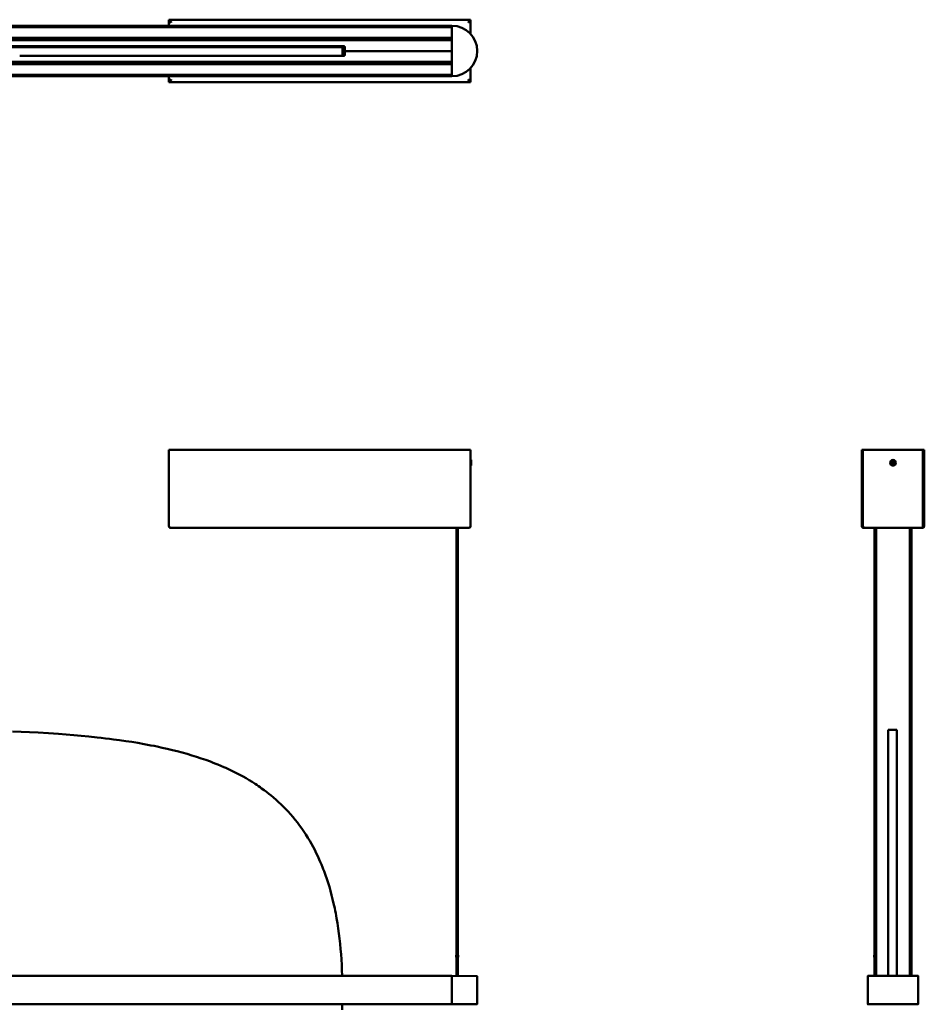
# Model space of a CAD drawing. Header units: millimetres. Extents: x 1563 to 3050, y 1036 to 2575.
# Tile 3 of 3: x 2183 to 3050, y 1631 to 2575. Entities that reach past the tile are written whole.
import ezdxf

# ---------------------------------------------------------------- set-up
doc = ezdxf.new("R2010")
doc.units = ezdxf.units.MM
doc.header["$LTSCALE"] = 10
doc.layers.add('Visibile (ISO)', color=7, linetype='Continuous', lineweight=50)

msp = doc.modelspace()

# ---------------------------------------------------------------- linework, layer by layer
at = {"layer": 'Visibile (ISO)'}
for p, q in [((1587.16, 2569.34), (2597.16, 2569.34)), ((2597.16, 2567.95), (1587.16, 2567.95)), ((2326.01, 2574.09), (2326.01, 2575.09)), ((2326.01, 2575.09), (2615.01, 2575.09)), ((2326.72, 2573.84), (2326.01, 2573.84)), ((2326.01, 2569.34), (2326.01, 2573.84)), ((2328.01, 2572.5), (2328.01, 2573.09)), ((2597.16, 2569.14), (2597.16, 2569.34)), ((2597.16, 2569.14), (2597.16, 2568.15)), ((2597.16, 2569.09), (2597.16, 2521.09)), ((2613.01, 2573.09), (2613.01, 2572.5)), ((2614.3, 2573.84), (2615.01, 2573.84)), ((2615.01, 2574.09), (2615.01, 2575.09)), ((2615.01, 2573.84), (2615.01, 2561.51)), ((1587.16, 2557.74), (2597.16, 2557.74)), ((2597.16, 2556.08), (1587.16, 2556.08)), ((1588.16, 2555.58), (2596.16, 2555.58)), ((1690.66, 2549.58), (2493.66, 2549.58)), ((2173.07, 2548.87), (2183.05, 2548.87)), ((2183.05, 2548.87), (2193.64, 2548.87)), ((2193.64, 2548.87), (2198.92, 2548.87)), ((2198.92, 2548.87), (2204.18, 2548.87)), ((2204.18, 2548.87), (2212.05, 2548.87)), ((2208.34, 2549.54), (2207.16, 2549.54)), ((2228.66, 2549.12), (2209.16, 2549.12)), ((2212.05, 2548.87), (2219.89, 2548.87)), ((2219.89, 2548.87), (2227.69, 2548.87)), ((2227.69, 2548.87), (2235.46, 2548.87)), ((2228.66, 2549.12), (2228.66, 2549.12)), ((2493.94, 2549.54), (2229.47, 2549.54)), ((2235.46, 2548.87), (2243.72, 2548.87)), ((2243.72, 2548.87), (2251.94, 2548.87)), ((2251.94, 2548.87), (2256.05, 2548.87)), ((2256.05, 2548.87), (2260.15, 2548.87)), ((2260.15, 2548.87), (2264.2, 2548.87)), ((2264.2, 2548.87), (2268.23, 2548.87)), ((2268.23, 2548.87), (2274.68, 2548.87)), ((2274.68, 2548.87), (2281.11, 2548.87)), ((2281.11, 2548.87), (2287.5, 2548.87)), ((2287.5, 2548.87), (2293.84, 2548.87)), ((2293.84, 2548.87), (2300.15, 2548.87)), ((2300.15, 2548.87), (2305.74, 2548.87)), ((2305.74, 2548.87), (2311.3, 2548.87)), ((2311.3, 2548.87), (2316.82, 2548.87)), ((2316.82, 2548.87), (2322.3, 2548.87)), ((2322.3, 2548.87), (2327.74, 2548.87)), ((2326.01, 2548.87), (2326.01, 2549.54)), ((2327.74, 2548.87), (2330.49, 2548.87)), ((2330.49, 2548.87), (2333.22, 2548.87)), ((2333.22, 2548.87), (2335.86, 2548.87)), ((2335.86, 2548.87), (2338.49, 2548.87)), ((2338.49, 2548.87), (2341.03, 2548.87)), ((2341.03, 2548.87), (2343.56, 2548.87)), ((2343.56, 2548.87), (2346.91, 2548.87)), ((2346.91, 2548.87), (2350.25, 2548.87)), ((2350.25, 2548.87), (2353.56, 2548.87)), ((2353.56, 2548.87), (2357.51, 2548.87)), ((2357.51, 2548.87), (2361.42, 2548.87)), ((2361.42, 2548.87), (2365.3, 2548.87)), ((2365.3, 2548.87), (2369.14, 2548.87)), ((2369.14, 2548.87), (2372.95, 2548.87)), ((2372.95, 2548.87), (2376.72, 2548.87)), ((2376.72, 2548.87), (2380.45, 2548.87)), ((2380.45, 2548.87), (2384.13, 2548.87)), ((2384.13, 2548.87), (2387.78, 2548.87)), ((2387.78, 2548.87), (2391.37, 2548.87)), ((2391.37, 2548.87), (2394.93, 2548.87)), ((2394.93, 2548.87), (2396.69, 2548.87)), ((2396.69, 2548.87), (2398.43, 2548.87)), ((2398.43, 2548.87), (2401.03, 2548.87)), ((2401.03, 2548.87), (2403.6, 2548.87)), ((2403.6, 2548.87), (2406.14, 2548.87)), ((2406.14, 2548.87), (2408.65, 2548.87)), ((2408.65, 2548.87), (2411.78, 2548.87)), ((2411.78, 2548.87), (2413.33, 2548.87)), ((2413.33, 2548.87), (2414.87, 2548.87)), ((2414.87, 2548.87), (2417.15, 2548.87)), ((2417.15, 2548.87), (2419.4, 2548.87)), ((2419.4, 2548.87), (2421.62, 2548.87)), ((2421.62, 2548.87), (2423.81, 2548.87)), ((2423.81, 2548.87), (2426.21, 2548.87)), ((2426.21, 2548.87), (2428.56, 2548.87)), ((2428.56, 2548.87), (2430.88, 2548.87)), ((2430.88, 2548.87), (2433.16, 2548.87)), ((2433.16, 2548.87), (2435.4, 2548.87)), ((2435.4, 2548.87), (2437.59, 2548.87)), ((2437.59, 2548.87), (2439.94, 2548.87)), ((2439.94, 2548.87), (2442.24, 2548.87)), ((2442.24, 2548.87), (2444.48, 2548.87)), ((2444.48, 2548.87), (2446.67, 2548.87)), ((2446.67, 2548.87), (2448.81, 2548.87)), ((2448.81, 2548.87), (2450.9, 2548.87)), ((2450.9, 2548.87), (2452.93, 2548.87)), ((2452.93, 2548.87), (2454.91, 2548.87)), ((2454.91, 2548.87), (2456.84, 2548.87)), ((2456.84, 2548.87), (2458.71, 2548.87)), ((2458.71, 2548.87), (2460.52, 2548.87)), ((2460.52, 2548.87), (2462.18, 2548.87)), ((2462.18, 2548.87), (2463.79, 2548.87)), ((2463.79, 2548.87), (2465.36, 2548.87)), ((2465.36, 2548.87), (2466.87, 2548.87)), ((2466.87, 2548.87), (2468.34, 2548.87)), ((2468.34, 2548.87), (2469.75, 2548.87)), ((2469.75, 2548.87), (2470.99, 2548.87)), ((2470.99, 2548.87), (2472.18, 2548.87)), ((2472.18, 2548.87), (2473.34, 2548.87)), ((2473.34, 2548.87), (2474.46, 2548.87)), ((2474.46, 2548.87), (2475.18, 2548.87)), ((2475.18, 2548.87), (2475.89, 2548.87)), ((2475.89, 2548.87), (2477.25, 2548.87)), ((2477.25, 2548.87), (2478.45, 2548.87)), ((2478.45, 2548.87), (2479.59, 2548.87)), ((2479.59, 2548.87), (2480.68, 2548.87)), ((2480.68, 2548.87), (2481.72, 2548.87)), ((2481.72, 2548.87), (2482.7, 2548.87)), ((2482.7, 2548.87), (2483.62, 2548.87)), ((2483.62, 2548.87), (2484.32, 2548.87)), ((2484.32, 2548.87), (2484.99, 2548.87)), ((2484.99, 2548.87), (2485.63, 2548.87)), ((2485.63, 2548.87), (2486.08, 2548.87)), ((2486.08, 2548.87), (2486.52, 2548.87)), ((2486.52, 2548.87), (2487.34, 2548.87)), ((2487.34, 2548.87), (2488.1, 2548.87)), ((2488.1, 2548.87), (2488.78, 2548.87)), ((2488.78, 2548.87), (2489.4, 2548.87)), ((2489.4, 2548.87), (2489.95, 2548.87)), ((2489.95, 2548.87), (2490.44, 2548.87)), ((2490.44, 2548.87), (2490.86, 2548.87)), ((2490.86, 2548.87), (2491.22, 2548.87)), ((2491.22, 2548.87), (2491.4, 2548.87)), ((2491.4, 2548.87), (2491.56, 2548.87)), ((2491.56, 2548.87), (2491.7, 2548.87)), ((2491.7, 2548.87), (2491.83, 2548.87)), ((2491.83, 2548.87), (2492.01, 2548.87)), ((2492.01, 2548.87), (2492.12, 2548.87)), ((2492.12, 2548.87), (2492.16, 2548.87)), ((2492.16, 2540.64), (2492.16, 2548.87)), ((2494.66, 2548.58), (2494.66, 2545.08)), ((2597.16, 2555.84), (2587.35, 2555.76)), ((2597.16, 2557.54), (2597.16, 2556.28)), ((2183.05, 2540.37), (2193.64, 2540.37)), ((2193.64, 2540.37), (2198.92, 2540.37)), ((2198.92, 2540.37), (2204.18, 2540.37)), ((2204.18, 2540.37), (2212.05, 2540.37)), ((2212.05, 2540.37), (2219.89, 2540.37)), ((2219.89, 2540.37), (2227.69, 2540.37)), ((2227.69, 2540.37), (2235.46, 2540.37)), ((2235.46, 2540.37), (2243.72, 2540.37)), ((2243.72, 2540.37), (2251.94, 2540.37)), ((2251.94, 2540.37), (2256.05, 2540.37)), ((2256.05, 2540.37), (2260.15, 2540.37)), ((2260.15, 2540.37), (2264.2, 2540.37)), ((2264.2, 2540.37), (2268.23, 2540.37)), ((2268.23, 2540.37), (2274.68, 2540.37)), ((2274.68, 2540.37), (2281.11, 2540.37)), ((2281.11, 2540.37), (2287.5, 2540.37)), ((2287.5, 2540.37), (2293.84, 2540.37)), ((2293.84, 2540.37), (2300.15, 2540.37)), ((2300.15, 2540.37), (2305.74, 2540.37)), ((2305.74, 2540.37), (2311.3, 2540.37)), ((2311.3, 2540.37), (2316.82, 2540.37)), ((2316.82, 2540.37), (2322.3, 2540.37)), ((2322.3, 2540.37), (2327.74, 2540.37)), ((2327.74, 2540.37), (2330.49, 2540.37)), ((2330.49, 2540.37), (2333.22, 2540.37)), ((2333.22, 2540.37), (2335.86, 2540.37)), ((2335.86, 2540.37), (2338.49, 2540.37)), ((2338.49, 2540.37), (2341.03, 2540.37)), ((2341.03, 2540.37), (2343.56, 2540.37)), ((2343.56, 2540.37), (2346.91, 2540.37)), ((2346.91, 2540.37), (2350.25, 2540.37)), ((2350.25, 2540.37), (2353.56, 2540.37)), ((2353.56, 2540.37), (2357.51, 2540.37)), ((2357.51, 2540.37), (2361.42, 2540.37)), ((2361.42, 2540.37), (2365.3, 2540.37)), ((2365.3, 2540.37), (2369.14, 2540.37)), ((2369.14, 2540.37), (2372.95, 2540.37)), ((2372.95, 2540.37), (2376.72, 2540.37)), ((2376.72, 2540.37), (2380.45, 2540.37)), ((2380.45, 2540.37), (2384.13, 2540.37)), ((2384.13, 2540.37), (2387.78, 2540.37)), ((2387.78, 2540.37), (2391.37, 2540.37)), ((2391.37, 2540.37), (2394.93, 2540.37)), ((2394.93, 2540.37), (2396.69, 2540.37)), ((2396.69, 2540.37), (2398.43, 2540.37)), ((2398.43, 2540.37), (2401.03, 2540.37)), ((2401.03, 2540.37), (2403.6, 2540.37)), ((2403.6, 2540.37), (2406.14, 2540.37)), ((2406.14, 2540.37), (2408.65, 2540.37)), ((2408.65, 2540.37), (2411.78, 2540.37)), ((2411.78, 2540.37), (2413.33, 2540.37)), ((2413.33, 2540.37), (2414.87, 2540.37)), ((2414.87, 2540.37), (2417.15, 2540.37)), ((2417.15, 2540.37), (2419.4, 2540.37)), ((2419.4, 2540.37), (2421.62, 2540.37)), ((2421.62, 2540.37), (2423.81, 2540.37)), ((2423.81, 2540.37), (2426.21, 2540.37)), ((2426.21, 2540.37), (2428.56, 2540.37)), ((2428.56, 2540.37), (2430.88, 2540.37)), ((2430.88, 2540.37), (2433.16, 2540.37)), ((2433.16, 2540.37), (2435.4, 2540.37)), ((2435.4, 2540.37), (2437.59, 2540.37)), ((2437.59, 2540.37), (2439.94, 2540.37)), ((2439.94, 2540.37), (2442.24, 2540.37)), ((2442.24, 2540.37), (2444.48, 2540.37)), ((2444.48, 2540.37), (2446.67, 2540.37)), ((2446.67, 2540.37), (2448.81, 2540.37)), ((2448.81, 2540.37), (2450.9, 2540.37)), ((2450.9, 2540.37), (2452.93, 2540.37)), ((2452.93, 2540.37), (2454.91, 2540.37)), ((2454.91, 2540.37), (2456.84, 2540.37)), ((2456.84, 2540.37), (2458.71, 2540.37)), ((2458.71, 2540.37), (2460.52, 2540.37)), ((2460.52, 2540.37), (2462.18, 2540.37)), ((2462.18, 2540.37), (2463.79, 2540.37)), ((2463.79, 2540.37), (2465.36, 2540.37)), ((2465.36, 2540.37), (2466.87, 2540.37)), ((2466.87, 2540.37), (2468.34, 2540.37)), ((2468.34, 2540.37), (2469.75, 2540.37)), ((2469.75, 2540.37), (2470.99, 2540.37)), ((2470.99, 2540.37), (2472.18, 2540.37)), ((2472.18, 2540.37), (2473.34, 2540.37)), ((2473.34, 2540.37), (2474.46, 2540.37)), ((2474.46, 2540.37), (2475.18, 2540.37)), ((2475.18, 2540.37), (2475.89, 2540.37)), ((2475.89, 2540.37), (2477.25, 2540.37)), ((2477.25, 2540.37), (2478.45, 2540.37)), ((2478.45, 2540.37), (2479.59, 2540.37)), ((2479.59, 2540.37), (2480.68, 2540.37)), ((2480.68, 2540.37), (2481.72, 2540.37)), ((2481.72, 2540.37), (2482.7, 2540.37)), ((2482.7, 2540.37), (2483.62, 2540.37)), ((2483.62, 2540.37), (2484.32, 2540.37)), ((2484.32, 2540.37), (2484.99, 2540.37)), ((2484.99, 2540.37), (2485.63, 2540.37)), ((2485.63, 2540.37), (2486.08, 2540.37)), ((2486.08, 2540.37), (2486.52, 2540.37)), ((2486.52, 2540.37), (2487.34, 2540.37)), ((2487.34, 2540.37), (2488.1, 2540.37)), ((2488.1, 2540.37), (2488.78, 2540.37)), ((2488.78, 2540.37), (2489.4, 2540.37)), ((2489.4, 2540.37), (2489.95, 2540.37)), ((2489.95, 2540.37), (2490.44, 2540.37)), ((2490.44, 2540.37), (2490.86, 2540.37)), ((2490.86, 2540.37), (2491.22, 2540.37)), ((2491.22, 2540.37), (2491.4, 2540.37)), ((2491.4, 2540.37), (2491.56, 2540.37)), ((2491.56, 2540.37), (2491.7, 2540.37)), ((2491.7, 2540.37), (2491.83, 2540.37)), ((2491.83, 2540.37), (2492.01, 2540.37)), ((2493.66, 2540.58), (2492.01, 2540.58)), ((2492.01, 2540.37), (2492.01, 2540.37)), ((2492.14, 2540.64), (2494, 2540.64)), ((2597.16, 2545.08), (2494.66, 2545.08)), ((2494.66, 2545.08), (2494.66, 2541.58)), ((2597.16, 2545.08), (2494.66, 2545.08)), ((1587.16, 2534.1), (2597.16, 2534.1)), ((2597.16, 2532.45), (1587.16, 2532.45)), ((1588.16, 2534.58), (2596.16, 2534.58)), ((2587.35, 2534.43), (2597.16, 2534.34)), ((2597.16, 2533.9), (2597.16, 2532.65)), ((1587.16, 2522.24), (2597.16, 2522.24)), ((2597.16, 2520.84), (1587.16, 2520.84)), ((2326.01, 2516.34), (2326.01, 2520.84)), ((2597.16, 2522.04), (2597.16, 2521.04)), ((2597.16, 2521.04), (2597.16, 2520.84)), ((2615.01, 2528.68), (2615.01, 2516.34)), ((2326.72, 2516.34), (2326.01, 2516.34)), ((2326.01, 2516.09), (2326.01, 2515.09)), ((2615.01, 2515.09), (2326.01, 2515.09)), ((2328.01, 2517.09), (2328.01, 2517.69)), ((2613.01, 2517.69), (2613.01, 2517.09)), ((2614.3, 2516.34), (2615.01, 2516.34)), ((2615.01, 2516.09), (2615.01, 2515.09)), ((2326.01, 2089.91), (2326.01, 2162.91)), ((2326.01, 2162.91), (2615.01, 2162.91)), ((2615.01, 2162.91), (2615.01, 2089.91)), ((2989.69, 2162.91), (2989.69, 2162.91)), ((2989.69, 2162.91), (2989.69, 2089.91)), ((2990.69, 2162.91), (2989.69, 2162.91)), ((2990.69, 2162.91), (2989.69, 2162.91)), ((2990.69, 2162.91), (2990.69, 2162.91)), ((2990.69, 2089.91), (2990.69, 2162.91)), ((2990.94, 2162.91), (3048.44, 2162.91)), ((3048.44, 2162.91), (2990.94, 2162.91)), ((2990.94, 2089.91), (2990.94, 2162.91)), ((2990.94, 2162.91), (2990.94, 2162.91)), ((3048.44, 2162.91), (3048.44, 2089.91)), ((3048.44, 2162.91), (3048.44, 2162.91)), ((3048.69, 2162.91), (3049.69, 2162.91)), ((3048.69, 2089.91), (3048.69, 2162.91)), ((3048.69, 2162.91), (3048.69, 2162.91)), ((3048.69, 2162.91), (3049.69, 2162.91)), ((3049.69, 2089.91), (3049.69, 2162.91)), ((3049.69, 2162.91), (3049.69, 2162.91)), ((2615.01, 2152.98), (2615.19, 2153.16)), ((2615.19, 2153.16), (2615.19, 2147.66)), ((2615.43, 2153.16), (2615.19, 2153.16)), ((2615.43, 2153.16), (2615.43, 2147.66)), ((3020.14, 2152.01), (3019.64, 2150.97)), ((3020.1, 2151.93), (3019.88, 2151.14)), ((3020.6, 2151.8), (3020.14, 2150.74)), ((2615.01, 2147.84), (2615.19, 2147.66)), ((2615.43, 2147.66), (2615.19, 2147.66)), ((3018.09, 2150.85), (3019.13, 2150.36)), ((3018.17, 2150.82), (3018.96, 2150.6)), ((3018.3, 2151.32), (3019.36, 2150.86)), ((3019.06, 2150.83), (3018.38, 2151.28)), ((3018.78, 2149.01), (3019.24, 2150.08)), ((3019.27, 2149.78), (3018.82, 2149.1)), ((3019.25, 2148.81), (3019.74, 2149.85)), ((3019.28, 2148.89), (3019.5, 2149.68)), ((3021.08, 2149.5), (3020.02, 2149.96)), ((3020.11, 2151.03), (3020.56, 2151.72)), ((3021.29, 2149.96), (3020.25, 2150.46)), ((3020.32, 2149.99), (3021, 2149.54)), ((3021.21, 2150), (3020.42, 2150.21)), ((2328.01, 2087.91), (2613.01, 2087.91)), ((2601.41, 2087.91), (2601.41, 1658.51)), ((2602.91, 2087.91), (2602.91, 1658.5)), ((2990.69, 2089.91), (2989.69, 2089.91)), ((2990.94, 2089.91), (2990.94, 2089.91)), ((2990.94, 2089.91), (2990.94, 2089.91)), ((2991.69, 2087.91), (2991.69, 2088.16)), ((2991.69, 2087.91), (2992.29, 2087.91)), ((2992.29, 2087.91), (3047.09, 2087.91)), ((3001.94, 2087.91), (3001.94, 1678.55)), ((3003.44, 2087.91), (3003.44, 1678.55)), ((3035.94, 2087.91), (3035.94, 1658.55)), ((3037.44, 2087.91), (3037.44, 1658.55)), ((3047.09, 2087.91), (3047.69, 2087.91)), ((3047.69, 2087.91), (3047.69, 2088.16)), ((3048.44, 2089.91), (3048.44, 2089.91)), ((3048.44, 2089.91), (3048.44, 2089.91)), ((3048.69, 2089.91), (3049.69, 2089.91)), ((2184.33, 1892.53), (2176.06, 1892.87)), ((2192.57, 1892.15), (2184.33, 1892.53)), ((2200.77, 1891.72), (2192.57, 1892.15)), ((2210.58, 1891.14), (2200.77, 1891.72)), ((2215.46, 1890.82), (2210.58, 1891.14)), ((2220.33, 1890.49), (2215.46, 1890.82)), ((2227.61, 1889.95), (2220.33, 1890.49)), ((2234.86, 1889.36), (2227.61, 1889.95)), ((2242.08, 1888.72), (2234.86, 1889.36)), ((2249.26, 1888.03), (2242.08, 1888.72)), ((2257.21, 1887.2), (2249.26, 1888.03)), ((3014.97, 1894.36), (3023.47, 1894.36)), ((3014.97, 1894.36), (3014.97, 1894.27)), ((3014.97, 1894.27), (3014.97, 1894.2)), ((3014.97, 1894.2), (3014.97, 1894.1)), ((3014.97, 1894.1), (3014.97, 1893.99)), ((3014.97, 1893.99), (3014.97, 1893.86)), ((3014.97, 1893.86), (3014.97, 1893.62)), ((3014.97, 1893.62), (3014.97, 1893.33)), ((3014.97, 1893.33), (3014.97, 1892.99)), ((3014.97, 1892.99), (3014.97, 1892.59)), ((3014.97, 1892.59), (3014.97, 1892.09)), ((3014.97, 1892.09), (3014.97, 1891.82)), ((3014.97, 1891.82), (3014.97, 1891.52)), ((3014.97, 1891.52), (3014.97, 1891.05)), ((3014.97, 1891.05), (3014.97, 1890.52)), ((3014.97, 1890.52), (3014.97, 1889.94)), ((3014.97, 1889.94), (3014.97, 1889.31)), ((3014.97, 1889.31), (3014.97, 1888.57)), ((3014.97, 1888.57), (3014.97, 1887.76)), ((3014.97, 1887.76), (3014.97, 1887.32)), ((3023.47, 1894.36), (3023.47, 1894.27)), ((3023.47, 1894.27), (3023.47, 1894.2)), ((3023.47, 1894.2), (3023.47, 1894.1)), ((3023.47, 1894.1), (3023.47, 1893.99)), ((3023.47, 1893.99), (3023.47, 1893.86)), ((3023.47, 1893.86), (3023.47, 1893.62)), ((3023.47, 1893.62), (3023.47, 1893.33)), ((3023.47, 1893.33), (3023.47, 1892.99)), ((3023.47, 1892.99), (3023.47, 1892.59)), ((3023.47, 1892.59), (3023.47, 1892.09)), ((3023.47, 1892.09), (3023.47, 1891.82)), ((3023.47, 1891.82), (3023.47, 1891.52)), ((3023.47, 1891.52), (3023.47, 1891.05)), ((3023.47, 1891.05), (3023.47, 1890.52)), ((3023.47, 1890.52), (3023.47, 1889.94)), ((3023.47, 1889.94), (3023.47, 1889.31)), ((3023.47, 1889.31), (3023.47, 1888.57)), ((3023.47, 1888.57), (3023.47, 1887.76)), ((3023.47, 1887.76), (3023.47, 1887.32)), ((2261.21, 1886.75), (2257.21, 1887.2)), ((2265.21, 1886.28), (2261.21, 1886.75)), ((2269.08, 1885.8), (2265.21, 1886.28)), ((2272.95, 1885.31), (2269.08, 1885.8)), ((2278.8, 1884.52), (2272.95, 1885.31)), ((2284.62, 1883.68), (2278.8, 1884.52)), ((2290.41, 1882.78), (2284.62, 1883.68)), ((2296.16, 1881.84), (2290.41, 1882.78)), ((2302.39, 1880.74), (2296.16, 1881.84)), ((2305.56, 1880.16), (2302.39, 1880.74)), ((2308.72, 1879.55), (2305.56, 1880.16)), ((2311.73, 1878.96), (2308.72, 1879.55)), ((2314.73, 1878.34), (2311.73, 1878.96)), ((2319.61, 1877.29), (2314.73, 1878.34)), ((3014.97, 1887.32), (3014.97, 1886.87)), ((3014.97, 1886.87), (3014.97, 1886.4)), ((3014.97, 1886.4), (3014.97, 1885.91)), ((3014.97, 1885.91), (3014.97, 1885.08)), ((3014.97, 1885.08), (3014.97, 1884.19)), ((3014.97, 1884.19), (3014.97, 1883.24)), ((3014.97, 1883.24), (3014.97, 1882.23)), ((3014.97, 1882.23), (3014.97, 1881.15)), ((3014.97, 1881.15), (3014.97, 1880.12)), ((3014.97, 1880.12), (3014.97, 1879.04)), ((3014.97, 1879.04), (3014.97, 1877.9)), ((3023.47, 1887.32), (3023.47, 1886.87)), ((3023.47, 1886.87), (3023.47, 1886.4)), ((3023.47, 1886.4), (3023.47, 1885.91)), ((3023.47, 1885.91), (3023.47, 1885.08)), ((3023.47, 1885.08), (3023.47, 1884.19)), ((3023.47, 1884.19), (3023.47, 1883.24)), ((3023.47, 1883.24), (3023.47, 1882.23)), ((3023.47, 1882.23), (3023.47, 1881.15)), ((3023.47, 1881.15), (3023.47, 1880.12)), ((3023.47, 1880.12), (3023.47, 1879.04)), ((3023.47, 1879.04), (3023.47, 1877.9)), ((2324.46, 1876.2), (2319.61, 1877.29)), ((2329.28, 1875.05), (2324.46, 1876.2)), ((2334.06, 1873.84), (2329.28, 1875.05)), ((2338.81, 1872.57), (2334.06, 1873.84)), ((2343.39, 1871.29), (2338.81, 1872.57)), ((2347.93, 1869.94), (2343.39, 1871.29)), ((2352.44, 1868.54), (2347.93, 1869.94)), ((3014.97, 1877.9), (3014.97, 1876.69)), ((3014.97, 1876.69), (3014.97, 1875.42)), ((3014.97, 1875.42), (3014.97, 1874.75)), ((3014.97, 1874.75), (3014.97, 1874.06)), ((3014.97, 1874.06), (3014.97, 1873.37)), ((3014.97, 1873.37), (3014.97, 1872.66)), ((3014.97, 1872.66), (3014.97, 1871.96)), ((3014.97, 1871.96), (3014.97, 1871.24)), ((3014.97, 1871.24), (3014.97, 1870.25)), ((3014.97, 1870.25), (3014.97, 1869.23)), ((3014.97, 1869.23), (3014.97, 1818.78)), ((3023.47, 1877.9), (3023.47, 1876.69)), ((3023.47, 1876.69), (3023.47, 1875.42)), ((3023.47, 1875.42), (3023.47, 1874.75)), ((3023.47, 1874.75), (3023.47, 1874.06)), ((3023.47, 1874.06), (3023.47, 1873.37)), ((3023.47, 1873.37), (3023.47, 1872.66)), ((3023.47, 1872.66), (3023.47, 1871.96)), ((3023.47, 1871.96), (3023.47, 1871.24)), ((3023.47, 1871.24), (3023.47, 1870.25)), ((3023.47, 1870.25), (3023.47, 1869.23)), ((3023.47, 1869.23), (3023.47, 1818.78)), ((2356.9, 1867.07), (2352.44, 1868.54)), ((2361.32, 1865.54), (2356.9, 1867.07)), ((2365.7, 1863.94), (2361.32, 1865.54)), ((2367.87, 1863.12), (2365.7, 1863.94)), ((2370.03, 1862.28), (2367.87, 1863.12)), ((2372.89, 1861.13), (2370.03, 1862.28)), ((2375.72, 1859.95), (2372.89, 1861.13)), ((2378.54, 1858.74), (2375.72, 1859.95)), ((2380.53, 1857.85), (2378.54, 1858.74)), ((2382.51, 1856.95), (2380.53, 1857.85)), ((2384.44, 1856.05), (2382.51, 1856.95)), ((2386.36, 1855.13), (2384.44, 1856.05)), ((2388.92, 1853.87), (2386.36, 1855.13)), ((2391.47, 1852.58), (2388.92, 1853.87)), ((2393.98, 1851.26), (2391.47, 1852.58)), ((2396.98, 1849.62), (2393.98, 1851.26)), ((2399.93, 1847.95), (2396.98, 1849.62)), ((2402.85, 1846.22), (2399.93, 1847.95)), ((2405.74, 1844.45), (2402.85, 1846.22)), ((2408.58, 1842.63), (2405.74, 1844.45)), ((2410.18, 1841.57), (2408.58, 1842.63)), ((2411.76, 1840.5), (2410.18, 1841.57)), ((2413.31, 1839.43), (2411.76, 1840.5)), ((2414.84, 1838.35), (2413.31, 1839.43)), ((2417.14, 1836.68), (2414.84, 1838.35)), ((2419.4, 1834.97), (2417.14, 1836.68)), ((2421.64, 1833.23), (2419.4, 1834.97)), ((2423.84, 1831.45), (2421.64, 1833.23)), ((2426.25, 1829.44), (2423.84, 1831.45)), ((2428.62, 1827.37), (2426.25, 1829.44)), ((2430.96, 1825.26), (2428.62, 1827.37)), ((2433.25, 1823.11), (2430.96, 1825.26)), ((2435.5, 1820.91), (2433.25, 1823.11)), ((2437.71, 1818.66), (2435.5, 1820.91)), ((2440.09, 1816.14), (2437.71, 1818.66)), ((2442.42, 1813.56), (2440.09, 1816.14)), ((2444.69, 1810.92), (2442.42, 1813.56)), ((3014.97, 1818.78), (3014.97, 1816.3)), ((3014.97, 1816.3), (3014.97, 1813.76)), ((3014.97, 1813.76), (3014.97, 1811.17)), ((3023.47, 1818.78), (3023.47, 1816.3)), ((3023.47, 1816.3), (3023.47, 1813.76)), ((3023.47, 1813.76), (3023.47, 1811.17)), ((2446.91, 1808.23), (2444.69, 1810.92)), ((2449.08, 1805.49), (2446.91, 1808.23)), ((2451.19, 1802.69), (2449.08, 1805.49)), ((2453.25, 1799.85), (2451.19, 1802.69)), ((3014.97, 1811.17), (3014.97, 1808.53)), ((3014.97, 1808.53), (3014.97, 1805.84)), ((3014.97, 1805.84), (3014.97, 1803.09)), ((3014.97, 1803.09), (3014.97, 1800.29)), ((3023.47, 1811.17), (3023.47, 1808.53)), ((3023.47, 1808.53), (3023.47, 1805.84)), ((3023.47, 1805.84), (3023.47, 1803.09)), ((3023.47, 1803.09), (3023.47, 1800.29)), ((2455.25, 1796.95), (2453.25, 1799.85)), ((2457.19, 1794), (2455.25, 1796.95)), ((2459.08, 1790.99), (2457.19, 1794)), ((3014.97, 1800.29), (3014.97, 1797.44)), ((3014.97, 1797.44), (3014.97, 1794.54)), ((3014.97, 1794.54), (3014.97, 1791.59)), ((3023.47, 1800.29), (3023.47, 1797.44)), ((3023.47, 1797.44), (3023.47, 1794.54)), ((3023.47, 1794.54), (3023.47, 1791.59)), ((2460.91, 1787.94), (2459.08, 1790.99)), ((2462.54, 1785.1), (2460.91, 1787.94)), ((2464.12, 1782.22), (2462.54, 1785.1)), ((3014.97, 1791.59), (3014.97, 1788.6)), ((3014.97, 1788.6), (3014.97, 1785.73)), ((3014.97, 1785.73), (3014.97, 1782.81)), ((3023.47, 1791.59), (3023.47, 1788.6)), ((3023.47, 1788.6), (3023.47, 1785.73)), ((3023.47, 1785.73), (3023.47, 1782.81)), ((2465.65, 1779.3), (2464.12, 1782.22)), ((2467.13, 1776.33), (2465.65, 1779.3)), ((2468.57, 1773.34), (2467.13, 1776.33)), ((3014.97, 1782.81), (3014.97, 1779.86)), ((3014.97, 1779.86), (3014.97, 1776.87)), ((3014.97, 1776.87), (3014.97, 1773.84)), ((3023.47, 1782.81), (3023.47, 1779.86)), ((3023.47, 1779.86), (3023.47, 1776.87)), ((3023.47, 1776.87), (3023.47, 1773.84)), ((2469.96, 1770.3), (2468.57, 1773.34)), ((2471.04, 1767.84), (2469.96, 1770.3)), ((2472.09, 1765.36), (2471.04, 1767.84)), ((2473.11, 1762.86), (2472.09, 1765.36)), ((3014.97, 1773.84), (3014.97, 1770.76)), ((3014.97, 1770.76), (3014.97, 1767.97)), ((3014.97, 1767.97), (3014.97, 1765.14)), ((3014.97, 1765.14), (3014.97, 1762.28)), ((3023.47, 1773.84), (3023.47, 1770.76)), ((3023.47, 1770.76), (3023.47, 1767.97)), ((3023.47, 1767.97), (3023.47, 1765.14)), ((3023.47, 1765.14), (3023.47, 1762.28)), ((2473.85, 1760.97), (2473.11, 1762.86)), ((2474.58, 1759.06), (2473.85, 1760.97)), ((2475.99, 1755.22), (2474.58, 1759.06)), ((3014.97, 1762.28), (3014.97, 1759.4)), ((3014.97, 1759.4), (3014.97, 1757.46)), ((3014.97, 1757.46), (3014.97, 1755.51)), ((3014.97, 1755.51), (3014.97, 1751.57)), ((3023.47, 1762.28), (3023.47, 1759.4)), ((3023.47, 1759.4), (3023.47, 1757.46)), ((3023.47, 1757.46), (3023.47, 1755.51)), ((3023.47, 1755.51), (3023.47, 1751.57)), ((2477.28, 1751.47), (2475.99, 1755.22)), ((2478.52, 1747.67), (2477.28, 1751.47)), ((2479.69, 1743.83), (2478.52, 1747.67)), ((3014.97, 1751.57), (3014.97, 1747.88)), ((3014.97, 1747.88), (3014.97, 1744.15)), ((3023.47, 1751.57), (3023.47, 1747.88)), ((3023.47, 1747.88), (3023.47, 1744.15)), ((2480.8, 1739.96), (2479.69, 1743.83)), ((2481.86, 1736.04), (2480.8, 1739.96)), ((3014.97, 1744.15), (3014.97, 1740.39)), ((3014.97, 1740.39), (3014.97, 1736.59)), ((3014.97, 1736.59), (3014.97, 1732.75)), ((3023.47, 1744.15), (3023.47, 1740.39)), ((3023.47, 1740.39), (3023.47, 1736.59)), ((3023.47, 1736.59), (3023.47, 1732.75)), ((2482.86, 1732.09), (2481.86, 1736.04)), ((2483.8, 1728.1), (2482.86, 1732.09)), ((2484.32, 1725.75), (2483.8, 1728.1)), ((3014.97, 1732.75), (3014.97, 1728.88)), ((3014.97, 1728.88), (3014.97, 1725.76)), ((3023.47, 1732.75), (3023.47, 1728.88)), ((3023.47, 1728.88), (3023.47, 1725.76)), ((2484.83, 1723.4), (2484.32, 1725.75)), ((2485.31, 1721.03), (2484.83, 1723.4)), ((2485.78, 1718.65), (2485.31, 1721.03)), ((2486.23, 1716.27), (2485.78, 1718.65)), ((3014.97, 1725.76), (3014.97, 1722.62)), ((3014.97, 1722.62), (3014.97, 1719.46)), ((3014.97, 1719.46), (3014.97, 1717.08)), ((3023.47, 1725.76), (3023.47, 1722.62)), ((3023.47, 1722.62), (3023.47, 1719.46)), ((3023.47, 1719.46), (3023.47, 1717.08)), ((2486.66, 1713.87), (2486.23, 1716.27)), ((2487.47, 1709.04), (2486.66, 1713.87)), ((2488.21, 1704.17), (2487.47, 1709.04)), ((3014.97, 1717.08), (3014.97, 1714.68)), ((3014.97, 1714.68), (3014.97, 1709.87)), ((3014.97, 1709.87), (3014.97, 1704.95)), ((3023.47, 1717.08), (3023.47, 1714.68)), ((3023.47, 1714.68), (3023.47, 1709.87)), ((3023.47, 1709.87), (3023.47, 1704.95)), ((2488.88, 1699.27), (2488.21, 1704.17)), ((2489.48, 1694.32), (2488.88, 1699.27)), ((3014.97, 1704.95), (3014.97, 1700.01)), ((3014.97, 1700.01), (3014.97, 1695.02)), ((3023.47, 1704.95), (3023.47, 1700.01)), ((3023.47, 1700.01), (3023.47, 1695.02)), ((2490.02, 1689.35), (2489.48, 1694.32)), ((2490.49, 1684.34), (2490.02, 1689.35)), ((3014.97, 1695.02), (3014.97, 1690)), ((3014.97, 1690), (3014.97, 1684.94)), ((3023.47, 1695.02), (3023.47, 1690)), ((3023.47, 1690), (3023.47, 1684.94)), ((2490.9, 1679.31), (2490.49, 1684.34)), ((3014.97, 1684.94), (3014.97, 1679.86)), ((3023.47, 1684.94), (3023.47, 1679.86)), ((2491.25, 1674.24), (2490.9, 1679.31)), ((2491.54, 1669.15), (2491.25, 1674.24)), ((2601.41, 1678.55), (2601.16, 1678.55)), ((2601.16, 1676.55), (2601.16, 1678.55)), ((2601.41, 1676.55), (2601.16, 1676.55)), ((2603.16, 1678.55), (2602.91, 1678.55)), ((2603.16, 1676.55), (2602.91, 1676.55)), ((2603.16, 1676.55), (2603.16, 1678.55)), ((3003.66, 1678.55), (3001.69, 1678.55)), ((3001.69, 1676.55), (3001.69, 1678.55)), ((3003.66, 1676.55), (3001.69, 1676.55)), ((3001.94, 1676.55), (3001.94, 1658.55)), ((3003.44, 1676.55), (3003.44, 1658.55)), ((3003.66, 1676.55), (3003.66, 1678.55)), ((3014.97, 1679.86), (3014.97, 1674.74)), ((3014.97, 1674.74), (3014.97, 1671.76)), ((3014.97, 1671.76), (3014.97, 1668.77)), ((3023.47, 1679.86), (3023.47, 1674.74)), ((3023.47, 1674.74), (3023.47, 1671.76)), ((3023.47, 1671.76), (3023.47, 1668.77)), ((2491.69, 1666.1), (2491.54, 1669.15)), ((2491.81, 1663.05), (2491.69, 1666.1)), ((2491.92, 1659.94), (2491.81, 1663.05)), ((3014.97, 1668.77), (3014.97, 1665.74)), ((3014.97, 1665.74), (3014.97, 1662.7)), ((3014.97, 1662.7), (3014.97, 1658.55)), ((3023.47, 1668.77), (3023.47, 1665.74)), ((3023.47, 1665.74), (3023.47, 1662.7)), ((3023.47, 1662.7), (3023.47, 1658.55)), ((1587.16, 1658.55), (2597.16, 1658.55)), ((2491.96, 1658.55), (2491.92, 1659.94)), ((2597.16, 1658.55), (2597.16, 1658.35)), ((2597.16, 1658.55), (2621.16, 1658.34)), ((2597.16, 1631.55), (2597.16, 1658.35)), ((2597.16, 1631.6), (2597.16, 1658.3)), ((2621.41, 1658.09), (2621.41, 1631.81)), ((2995.44, 1658.35), (2995.44, 1631.55)), ((2995.44, 1658.35), (2995.44, 1658.35)), ((2995.44, 1631.6), (2995.44, 1658.3)), ((2995.64, 1658.55), (2996.64, 1658.55)), ((2995.64, 1658.55), (2996.64, 1658.55)), ((3018.94, 1658.55), (2995.69, 1658.55)), ((3007.24, 1658.55), (3008.5, 1658.55)), ((3007.24, 1658.55), (3008.5, 1658.55)), ((3043.69, 1658.55), (3020.44, 1658.55)), ((3030.88, 1658.55), (3032.14, 1658.55)), ((3030.88, 1658.55), (3032.14, 1658.55)), ((3042.74, 1658.55), (3043.74, 1658.55)), ((3042.74, 1658.55), (3043.74, 1658.55)), ((3043.94, 1631.55), (3043.94, 1658.35)), ((3043.94, 1658.35), (3043.94, 1658.35)), ((3043.94, 1658.3), (3043.94, 1631.6)), ((2597.16, 1631.35), (1587.16, 1631.35)), ((2491.83, 1626.06), (2491.99, 1631.35)), ((2621.16, 1631.56), (2597.16, 1631.35)), ((2597.16, 1631.55), (2597.16, 1631.35)), ((2996.64, 1631.35), (2995.64, 1631.35)), ((2995.69, 1631.35), (3043.69, 1631.35)), ((3008.5, 1631.35), (3007.24, 1631.35)), ((3032.14, 1631.35), (3030.88, 1631.35)), ((3043.74, 1631.35), (3042.74, 1631.35))]:
    msp.add_line(p, q, dxfattribs=at)
msp.add_circle((3019.69, 2150.41), 2.75, dxfattribs=at)
for centre, radius, start, end in [((2597.16, 2545.09), 24.25, 270, 90), ((2209.16, 2550.12), 1, 212.64682, 270), ((2228.66, 2550.12), 1, 270, 327.35318), ((2228.66, 2550.12), 1, 270, 327.35318), ((2493.66, 2548.58), 1, 0, 90), ((2587.36, 2555.56), 0.2, 90.5, 172.66592), ((2596.16, 2554.58), 1, 0, 90), ((2493.66, 2541.58), 1, 270, 0), ((2228.66, 2534.87), 1, 309.69466, 343.17443), ((2228.66, 2534.87), 1, 309.69466, 343.17443), ((2587.36, 2534.63), 0.2, 193.15903, 269.5), ((2596.16, 2535.58), 1, 270, 0), ((3019.69, 2150.41), 0.752, 146.31851, 165.10284), ((3019.04, 2150.16), 0.215, 336.84292, 64.57843), ((3019.69, 2150.41), 0.752, 236.31851, 255.10284), ((3019.45, 2151.06), 0.215, 246.84292, 334.57843), ((3019.94, 2149.76), 0.215, 66.84292, 154.57843), ((3019.69, 2150.41), 0.752, 56.31851, 75.10284), ((3020.34, 2150.65), 0.215, 156.84292, 244.57843), ((3019.69, 2150.41), 0.752, 326.31851, 345.10284), ((2621.16, 1658.09), 0.25, 0.00001, 89.50001), ((2995.64, 1658.35), 0.2, 90, 180), ((2995.64, 1658.35), 0.2, 90, 180), ((2996.64, 1658.35), 0.2, 88.15656, 90), ((3007.24, 1658.35), 0.2, 90, 91.84344), ((3008.5, 1658.35), 0.2, 88.15656, 90), ((3030.88, 1658.35), 0.2, 90, 91.84344), ((3032.14, 1658.35), 0.2, 88.15656, 90), ((3042.74, 1658.35), 0.2, 90, 91.84344), ((3043.74, 1658.35), 0.2, 0, 90), ((3043.74, 1658.35), 0.2, 0, 90), ((2621.16, 1631.81), 0.25, 270.50001, 0.00001), ((2995.64, 1631.55), 0.2, 180, 270), ((3043.74, 1631.55), 0.2, 270, 0)]:
    msp.add_arc(centre, radius, start, end, dxfattribs=at)
for centre, major_axis, ratio, start_param, end_param in [((2207.16, 2550.87), (0, -2), 0.000032, 6.282587, 7.152888), ((3019.69, 1658.51), (1, 0), 0.008727, 2.418858, 7.00592)]:
    msp.add_ellipse(centre, major_axis=major_axis, ratio=ratio, start_param=start_param, end_param=end_param, dxfattribs=at)
for points, knots in [([(2326.01, 2575.09), (2326.26, 2575.09), (2326.72, 2574.62), (2327.25, 2574.01), (2327.49, 2573.72), (2327.75, 2573.41), (2328.01, 2573.09)], [-1, -1, -1, -1, -0.319112, -0.319112, -0.319112, 0, 0, 0, 0]), ([(2328.01, 2573.09), (2327.31, 2573.52), (2326.6, 2573.96), (2326.18, 2574.07), (2326.11, 2574.09), (2326.05, 2574.09), (2326.01, 2574.09)], [0, 0, 0, 0, 0.867493, 0.867493, 0.867493, 1, 1, 1, 1]), ([(2327.04, 2573.09), (2326.74, 2573.28), (2326.49, 2573.44), (2326.3, 2573.58), (2326.26, 2573.61), (2326.22, 2573.63), (2326.18, 2573.66)], [-0.6527612, -0.6527612, -0.6527612, -0.6527612, -0.3205657, -0.3205657, -0.3205657, -0.2445824, -0.2445824, -0.2445824, -0.2445824]), ([(2613.01, 2573.09), (2613.6, 2573.82), (2614.19, 2574.55), (2614.62, 2574.89), (2614.77, 2575.02), (2614.91, 2575.09), (2615.01, 2575.09)], [-1, -1, -1, -1, -0.2685554, -0.2685554, -0.2685554, 0, 0, 0, 0]), ([(2615.01, 2574.09), (2614.69, 2574.09), (2614.02, 2573.71), (2613.33, 2573.29), (2613.22, 2573.22), (2613.11, 2573.16), (2613.01, 2573.09)], [0, 0, 0, 0, 0.867493, 0.867493, 0.867493, 1, 1, 1, 1]), ([(2614.83, 2573.66), (2614.65, 2573.52), (2614.35, 2573.33), (2614, 2573.11), (2613.99, 2573.1), (2613.98, 2573.1), (2613.98, 2573.09)], [-0.745299, -0.745299, -0.745299, -0.745299, -0.3457972, -0.3457972, -0.3457972, -0.3379836, -0.3379836, -0.3379836, -0.3379836]), ([(2326.01, 2516.09), (2326.31, 2516.09), (2326.9, 2516.43), (2327.52, 2516.8), (2327.68, 2516.89), (2327.84, 2516.99), (2328.01, 2517.09)], [0, 0, 0, 0, 0.791578, 0.791578, 0.791578, 1, 1, 1, 1]), ([(2328.01, 2517.09), (2327.44, 2516.4), (2326.87, 2515.7), (2326.44, 2515.33), (2326.27, 2515.18), (2326.12, 2515.09), (2326.01, 2515.09)], [-1, -1, -1, -1, -0.283495, -0.283495, -0.283495, 0, 0, 0, 0]), ([(2326.18, 2516.53), (2326.36, 2516.66), (2326.66, 2516.86), (2327.01, 2517.08), (2327.02, 2517.09), (2327.03, 2517.09), (2327.04, 2517.09)], [-0.745299, -0.745299, -0.745299, -0.745299, -0.3457972, -0.3457972, -0.3457972, -0.3379836, -0.3379836, -0.3379836, -0.3379836]), ([(2613.01, 2517.09), (2613.71, 2516.67), (2614.42, 2516.23), (2614.84, 2516.12), (2614.9, 2516.1), (2614.96, 2516.09), (2615.01, 2516.09)], [0, 0, 0, 0, 0.867493, 0.867493, 0.867493, 1, 1, 1, 1]), ([(2615.01, 2515.09), (2614.75, 2515.09), (2614.29, 2515.57), (2613.77, 2516.18), (2613.52, 2516.46), (2613.26, 2516.78), (2613.01, 2517.09)], [-1, -1, -1, -1, -0.319112, -0.319112, -0.319112, 0, 0, 0, 0]), ([(2613.98, 2517.09), (2614.27, 2516.91), (2614.52, 2516.75), (2614.71, 2516.61), (2614.75, 2516.58), (2614.79, 2516.55), (2614.83, 2516.53)], [-0.6527612, -0.6527612, -0.6527612, -0.6527612, -0.3205657, -0.3205657, -0.3205657, -0.2445824, -0.2445824, -0.2445824, -0.2445824]), ([(3020.1, 2151.93), (3020.1, 2151.93), (3020.1, 2151.94), (3020.11, 2151.95), (3020.11, 2151.96), (3020.12, 2151.99), (3020.13, 2152), (3020.14, 2152.01)], [0.03495487, 0.03495487, 0.03495487, 0.03495487, 0.03801973, 0.03801973, 0.04181436, 0.04181436, 0.04566018, 0.04566018, 0.04566018, 0.04566018]), ([(3020.6, 2151.8), (3020.59, 2151.79), (3020.59, 2151.78), (3020.58, 2151.76), (3020.57, 2151.74), (3020.56, 2151.73), (3020.56, 2151.72), (3020.56, 2151.72)], [0.0153115, 0.0153115, 0.0153115, 0.0153115, 0.01915732, 0.01915732, 0.02295195, 0.02295195, 0.02601681, 0.02601681, 0.02601681, 0.02601681]), ([(3018.17, 2150.82), (3018.17, 2150.82), (3018.16, 2150.82), (3018.15, 2150.83), (3018.14, 2150.83), (3018.11, 2150.84), (3018.1, 2150.85), (3018.09, 2150.85)], [0.03495487, 0.03495487, 0.03495487, 0.03495487, 0.03801973, 0.03801973, 0.04181436, 0.04181436, 0.04566018, 0.04566018, 0.04566018, 0.04566018]), ([(3018.3, 2151.32), (3018.31, 2151.31), (3018.32, 2151.3), (3018.34, 2151.29), (3018.36, 2151.29), (3018.37, 2151.28), (3018.38, 2151.28), (3018.38, 2151.28)], [0.0153115, 0.0153115, 0.0153115, 0.0153115, 0.01915732, 0.01915732, 0.02295195, 0.02295195, 0.02601681, 0.02601681, 0.02601681, 0.02601681]), ([(3018.78, 2149.01), (3018.79, 2149.03), (3018.79, 2149.04), (3018.8, 2149.06), (3018.81, 2149.07), (3018.82, 2149.09), (3018.82, 2149.09), (3018.82, 2149.1)], [0.0153115, 0.0153115, 0.0153115, 0.0153115, 0.01915732, 0.01915732, 0.02295195, 0.02295195, 0.02601681, 0.02601681, 0.02601681, 0.02601681]), ([(3019.2, 2150.5), (3019.24, 2150.49), (3019.27, 2150.46), (3019.32, 2150.42), (3019.34, 2150.4), (3019.38, 2150.35), (3019.39, 2150.32), (3019.41, 2150.27), (3019.42, 2150.24), (3019.42, 2150.18), (3019.42, 2150.16), (3019.42, 2150.09), (3019.4, 2150.05), (3019.39, 2150.02)], [0.16722794, 0.16722794, 0.16722794, 0.16722794, 0.17980141, 0.17980141, 0.1882428, 0.1882428, 0.19668418, 0.19668418, 0.20512557, 0.20512557, 0.21356695, 0.21356695, 0.22614043, 0.22614043, 0.22614043, 0.22614043]), ([(3019.28, 2148.89), (3019.28, 2148.89), (3019.28, 2148.88), (3019.27, 2148.86), (3019.27, 2148.85), (3019.26, 2148.83), (3019.25, 2148.82), (3019.25, 2148.81)], [0.03495487, 0.03495487, 0.03495487, 0.03495487, 0.03801973, 0.03801973, 0.04181436, 0.04181436, 0.04566018, 0.04566018, 0.04566018, 0.04566018]), ([(3019.78, 2150.9), (3019.77, 2150.86), (3019.75, 2150.82), (3019.7, 2150.78), (3019.68, 2150.76), (3019.63, 2150.72), (3019.61, 2150.71), (3019.55, 2150.69), (3019.53, 2150.68), (3019.47, 2150.68), (3019.44, 2150.68), (3019.37, 2150.68), (3019.33, 2150.7), (3019.3, 2150.71)], [0.16722794, 0.16722794, 0.16722794, 0.16722794, 0.17980141, 0.17980141, 0.1882428, 0.1882428, 0.19668418, 0.19668418, 0.20512557, 0.20512557, 0.21356695, 0.21356695, 0.22614043, 0.22614043, 0.22614043, 0.22614043]), ([(3019.6, 2149.92), (3019.61, 2149.96), (3019.64, 2149.99), (3019.68, 2150.04), (3019.7, 2150.06), (3019.75, 2150.09), (3019.77, 2150.11), (3019.83, 2150.13), (3019.86, 2150.13), (3019.91, 2150.14), (3019.94, 2150.14), (3020.01, 2150.13), (3020.05, 2150.12), (3020.08, 2150.1)], [0.16722794, 0.16722794, 0.16722794, 0.16722794, 0.17980141, 0.17980141, 0.1882428, 0.1882428, 0.19668418, 0.19668418, 0.20512557, 0.20512557, 0.21356695, 0.21356695, 0.22614043, 0.22614043, 0.22614043, 0.22614043]), ([(3020.18, 2150.32), (3020.14, 2150.33), (3020.11, 2150.35), (3020.06, 2150.4), (3020.04, 2150.42), (3020.01, 2150.47), (3019.99, 2150.49), (3019.97, 2150.54), (3019.96, 2150.57), (3019.96, 2150.63), (3019.96, 2150.66), (3019.97, 2150.73), (3019.98, 2150.77), (3020, 2150.8)], [0.16722794, 0.16722794, 0.16722794, 0.16722794, 0.17980141, 0.17980141, 0.1882428, 0.1882428, 0.19668418, 0.19668418, 0.20512557, 0.20512557, 0.21356695, 0.21356695, 0.22614043, 0.22614043, 0.22614043, 0.22614043]), ([(3021.08, 2149.5), (3021.07, 2149.51), (3021.06, 2149.51), (3021.04, 2149.52), (3021.03, 2149.53), (3021.01, 2149.54), (3021.01, 2149.54), (3021, 2149.54)], [0.0153115, 0.0153115, 0.0153115, 0.0153115, 0.01915732, 0.01915732, 0.02295195, 0.02295195, 0.02601681, 0.02601681, 0.02601681, 0.02601681]), ([(3021.21, 2150), (3021.21, 2150), (3021.22, 2149.99), (3021.23, 2149.99), (3021.25, 2149.98), (3021.27, 2149.98), (3021.28, 2149.97), (3021.29, 2149.96)], [0.03495487, 0.03495487, 0.03495487, 0.03495487, 0.03801973, 0.03801973, 0.04181436, 0.04181436, 0.04566018, 0.04566018, 0.04566018, 0.04566018]), ([(2326.01, 2089.91), (2326.26, 2089.12), (2326.72, 2088.44), (2327.25, 2088.13), (2327.49, 2087.98), (2327.75, 2087.91), (2328.01, 2087.91)], [-1, -1, -1, -1, -0.319112, -0.319112, -0.319112, 0, 0, 0, 0]), ([(2327.04, 2088.16), (2326.74, 2088.32), (2326.49, 2088.56), (2326.3, 2088.86), (2326.26, 2088.93), (2326.22, 2089.01), (2326.18, 2089.09)], [-0.6527612, -0.6527612, -0.6527612, -0.6527612, -0.3205657, -0.3205657, -0.3205657, -0.2445824, -0.2445824, -0.2445824, -0.2445824]), ([(2613.01, 2087.91), (2613.6, 2087.91), (2614.19, 2088.32), (2614.62, 2089.03), (2614.77, 2089.3), (2614.91, 2089.6), (2615.01, 2089.91)], [-1, -1, -1, -1, -0.2685554, -0.2685554, -0.2685554, 0, 0, 0, 0]), ([(2614.83, 2089.09), (2614.65, 2088.69), (2614.35, 2088.37), (2614, 2088.17), (2613.99, 2088.17), (2613.98, 2088.16), (2613.98, 2088.16)], [-0.745299, -0.745299, -0.745299, -0.745299, -0.3457972, -0.3457972, -0.3457972, -0.3379836, -0.3379836, -0.3379836, -0.3379836]), ([(2991.69, 2087.91), (2991, 2087.91), (2990.3, 2088.27), (2989.93, 2088.96), (2989.78, 2089.24), (2989.69, 2089.56), (2989.69, 2089.91)], [-1, -1, -1, -1, -0.283495, -0.283495, -0.283495, 0, 0, 0, 0]), ([(2991.12, 2089.09), (2991.26, 2088.69), (2991.46, 2088.37), (2991.68, 2088.17), (2991.68, 2088.17), (2991.69, 2088.16), (2991.69, 2088.16)], [-0.745299, -0.745299, -0.745299, -0.745299, -0.3457972, -0.3457972, -0.3457972, -0.3379836, -0.3379836, -0.3379836, -0.3379836]), ([(3049.69, 2089.91), (3049.69, 2089.12), (3049.21, 2088.44), (3048.61, 2088.13), (3048.32, 2087.98), (3048.01, 2087.91), (3047.69, 2087.91)], [-1, -1, -1, -1, -0.319112, -0.319112, -0.319112, 0, 0, 0, 0]), ([(3047.69, 2088.16), (3047.87, 2088.32), (3048.04, 2088.56), (3048.17, 2088.86), (3048.2, 2088.93), (3048.23, 2089.01), (3048.26, 2089.09)], [-0.6527612, -0.6527612, -0.6527612, -0.6527612, -0.3205657, -0.3205657, -0.3205657, -0.2445824, -0.2445824, -0.2445824, -0.2445824]), ([(3048.26, 2089.09), (3048.45, 2089.23), (3048.61, 2089.43), (3048.67, 2089.68), (3048.68, 2089.76), (3048.69, 2089.83), (3048.69, 2089.91)], [0.4039637, 0.4039637, 0.4039637, 0.4039637, 0.8674926, 0.8674926, 0.8674926, 1, 1, 1, 1]), ([(2995.69, 1658.55), (2995.66, 1658.55), (2995.63, 1658.54), (2995.57, 1658.52), (2995.54, 1658.5), (2995.49, 1658.46), (2995.47, 1658.43), (2995.45, 1658.38), (2995.45, 1658.37), (2995.44, 1658.33), (2995.44, 1658.32), (2995.44, 1658.3)], [0, 0, 0, 0, 0.00976576, 0.00976576, 0.01953173, 0.01953173, 0.02929808, 0.02929808, 0.03433457, 0.03433457, 0.03937108, 0.03937108, 0.03937108, 0.03937108]), ([(3043.94, 1658.3), (3043.94, 1658.33), (3043.93, 1658.37), (3043.91, 1658.43), (3043.89, 1658.45), (3043.85, 1658.5), (3043.82, 1658.52), (3043.77, 1658.54), (3043.76, 1658.54), (3043.72, 1658.55), (3043.71, 1658.55), (3043.69, 1658.55)], [0, 0, 0, 0, 0.00976683, 0.00976683, 0.01953346, 0.01953346, 0.02929972, 0.02929972, 0.03433544, 0.03433544, 0.03937114, 0.03937114, 0.03937114, 0.03937114]), ([(2995.44, 1631.6), (2995.44, 1631.57), (2995.45, 1631.54), (2995.47, 1631.48), (2995.49, 1631.45), (2995.54, 1631.4), (2995.56, 1631.38), (2995.61, 1631.36), (2995.62, 1631.36), (2995.66, 1631.35), (2995.67, 1631.35), (2995.69, 1631.35)], [0, 0, 0, 0, 0.00976683, 0.00976683, 0.01953346, 0.01953346, 0.02929972, 0.02929972, 0.03433544, 0.03433544, 0.03937114, 0.03937114, 0.03937114, 0.03937114]), ([(3043.69, 1631.35), (3043.72, 1631.35), (3043.76, 1631.36), (3043.82, 1631.38), (3043.84, 1631.4), (3043.89, 1631.45), (3043.91, 1631.47), (3043.93, 1631.52), (3043.93, 1631.53), (3043.94, 1631.57), (3043.94, 1631.58), (3043.94, 1631.6)], [0, 0, 0, 0, 0.00976576, 0.00976576, 0.01953173, 0.01953173, 0.02929808, 0.02929808, 0.03433457, 0.03433457, 0.03937108, 0.03937108, 0.03937108, 0.03937108])]:
    msp.add_open_spline(points, degree=3, knots=knots, dxfattribs=at)
for points in [[(2326.18, 2573.66), (2326.07, 2573.75), (2326.01, 2573.81), (2326.01, 2573.84)], [(2327.04, 2573.09), (2327.33, 2572.91), (2327.67, 2572.7), (2328.01, 2572.5)], [(2327.12, 2573.63), (2327.21, 2573.49), (2327.36, 2573.3), (2327.52, 2573.09)], [(2328.01, 2572.5), (2327.84, 2572.7), (2327.67, 2572.91), (2327.52, 2573.09)], [(2613.01, 2572.5), (2613.34, 2572.7), (2613.68, 2572.91), (2613.98, 2573.09)], [(2613.49, 2573.09), (2613.34, 2572.91), (2613.17, 2572.7), (2613.01, 2572.5)], [(2613.49, 2573.09), (2613.66, 2573.3), (2613.8, 2573.49), (2613.89, 2573.62)], [(2615.01, 2573.84), (2615.01, 2573.81), (2614.94, 2573.75), (2614.83, 2573.66)], [(2326.01, 2516.34), (2326.01, 2516.38), (2326.07, 2516.44), (2326.18, 2516.53)], [(2328.01, 2517.69), (2327.67, 2517.49), (2327.33, 2517.28), (2327.04, 2517.09)], [(2327.52, 2517.09), (2327.35, 2516.89), (2327.21, 2516.7), (2327.12, 2516.56)], [(2327.52, 2517.09), (2327.67, 2517.28), (2327.84, 2517.49), (2328.01, 2517.69)], [(2613.98, 2517.09), (2613.68, 2517.28), (2613.34, 2517.49), (2613.01, 2517.69)], [(2613.01, 2517.69), (2613.17, 2517.49), (2613.34, 2517.28), (2613.49, 2517.09)], [(2613.89, 2516.56), (2613.8, 2516.7), (2613.65, 2516.89), (2613.49, 2517.09)], [(2614.83, 2516.53), (2614.94, 2516.44), (2615.01, 2516.38), (2615.01, 2516.34)], [(2326.18, 2089.09), (2326.07, 2089.33), (2326.01, 2089.62), (2326.01, 2089.91)], [(2327.04, 2088.16), (2327.33, 2088.01), (2327.67, 2087.91), (2328.01, 2087.91)], [(2613.01, 2087.91), (2613.34, 2087.91), (2613.68, 2088.01), (2613.98, 2088.16)], [(2615.01, 2089.91), (2615.01, 2089.62), (2614.94, 2089.34), (2614.83, 2089.09)], [(2990.69, 2089.91), (2990.69, 2089.55), (2990.88, 2089.26), (2991.12, 2089.09)], [(2990.94, 2089.91), (2990.97, 2089.62), (2991.04, 2089.34), (2991.12, 2089.09)], [(2992.29, 2087.91), (2992.08, 2087.91), (2991.88, 2088.01), (2991.69, 2088.16)], [(3047.69, 2088.16), (3047.51, 2088.01), (3047.3, 2087.91), (3047.09, 2087.91)], [(3048.26, 2089.09), (3048.34, 2089.33), (3048.41, 2089.62), (3048.44, 2089.91)]]:
    msp.add_open_spline(points, degree=3, dxfattribs=at)
for points, weights in [([(3018.96, 2150.6), (3019.11, 2150.54), (3019.2, 2150.5)], [1, 1.22198309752, 1.42828100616]), ([(3019.3, 2150.71), (3019.21, 2150.76), (3019.06, 2150.83)], [1.42828100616, 1.22198309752, 1]), ([(3019.39, 2150.02), (3019.34, 2149.92), (3019.27, 2149.78)], [1.42828100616, 1.22198309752, 1]), ([(3019.5, 2149.68), (3019.56, 2149.82), (3019.6, 2149.92)], [1, 1.22198309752, 1.42828100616]), ([(3019.88, 2151.14), (3019.82, 2150.99), (3019.78, 2150.9)], [1, 1.22198309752, 1.42828100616]), ([(3020, 2150.8), (3020.04, 2150.89), (3020.11, 2151.03)], [1.42828100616, 1.22198309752, 1]), ([(3020.08, 2150.1), (3020.18, 2150.06), (3020.32, 2149.99)], [1.42828100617, 1.22198309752, 1]), ([(3020.42, 2150.21), (3020.27, 2150.28), (3020.18, 2150.32)], [1, 1.22198309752, 1.42828100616])]:
    msp.add_rational_spline(points, weights, degree=2, dxfattribs=at)

doc.saveas('drawing.dxf')
